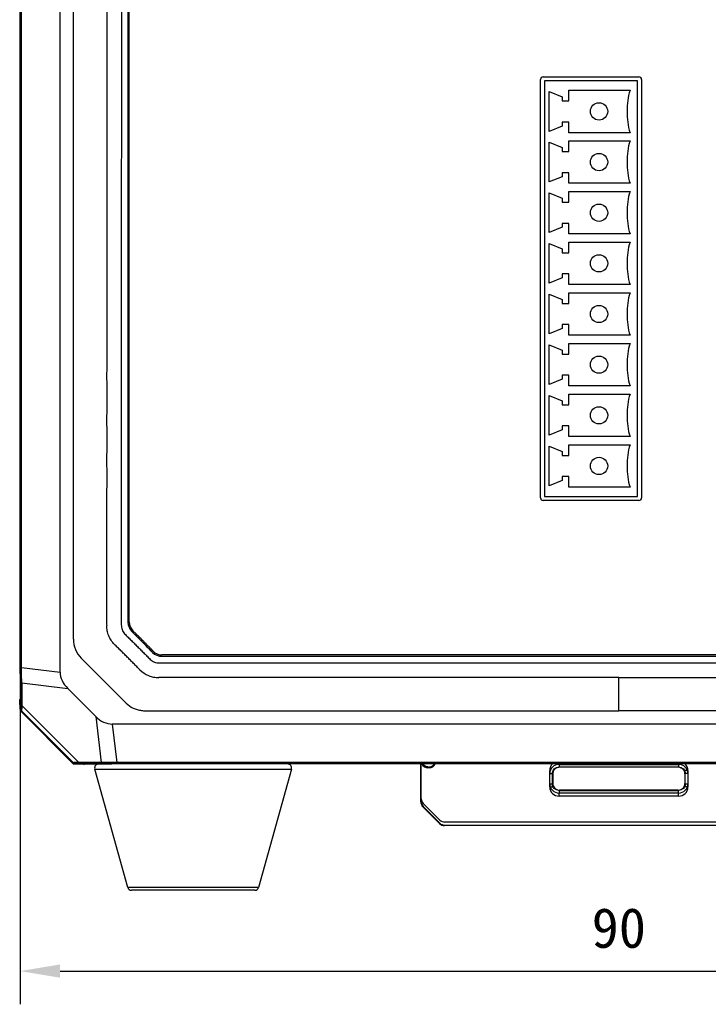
# Model space of a CAD drawing. Header units: millimetres. Extents: x 14 to 391, y 479 to 657.
# Tile 2 of 10: x 118 to 169, y 509 to 583. Entities that reach past the tile are written whole.
import ezdxf

# ---------------------------------------------------------------- set-up
doc = ezdxf.new("R2010")
doc.units = ezdxf.units.MM
doc.header["$LTSCALE"] = 32.67
doc.header["$PDMODE"] = 3
doc.header["$PDSIZE"] = 8
doc.layers.get('0').update_dxf_attribs({"linetype": 'CONTINUOUS'})
doc.layers.get('Defpoints').update_dxf_attribs({"linetype": 'CONTINUOUS'})
doc.layers.add('00_COMPONENTS', color=7, linetype='CONTINUOUS')
doc.layers.add('51__DRAFT_DIMS', color=7, linetype='CONTINUOUS')
doc.styles.get("Standard").update_dxf_attribs({"font": 'simfang.ttf'})
doc.dimstyles.new('DIMSTYLE_1', dxfattribs={"dimtxt": 3, "dimasz": 3, "dimexe": 2.5, "dimexo": 0.5, "dimgap": 0.75, "dimtad": 1, "dimdsep": 46, "dimtxsty": 'STANDARD', "dimblk": '_FILLED', "dimblk1": '_FILLED', "dimblk2": '_FILLED', "dimcen": 0.09, "dimclrt": 3, "dimazin": 2, "dimtp": 0.3, "dimtm": 0.3, "dimtfac": 1, "dimtofl": 0, "dimtmove": 0, "dimatfit": 3, "dimldrblk": '_FILLED', "dimfxl": 1, "dimtolj": 1, "dimarcsym": 0})

# ---------------------------------------------------------------- blocks, each defined once
blk = doc.blocks.new('_FILLED')
at = {"color": 0, "linetype": 'ByBlock'}
blk.add_solid([(0, 0), (-1, 0.167), (-1, -0.167)], dxfattribs=at)
blk = doc.blocks.new('*D1')
at = {"layer": '51__DRAFT_DIMS', "color": 0, "lineweight": -2}
for p, q in [((117.59, 532.8), (117.59, 508.615)), ((207.59, 532.8), (207.59, 508.615)), ((120.59, 511.115), (204.59, 511.115))]:
    blk.add_line(p, q, dxfattribs=at)
at = {"layer": 'Defpoints', "color": 0}
for p in [(117.59, 533.3), (207.59, 533.3), (207.59, 511.115)]:
    blk.add_point(p, dxfattribs=at)
at = {"layer": '51__DRAFT_DIMS', "color": 0, "linetype": 'ByBlock', "lineweight": -2, "xscale": 3, "yscale": 3, "zscale": 3}
for p, rotation in [((117.59, 511.115), 180.0000020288), ((207.59, 511.115), 2.0287999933e-06)]:
    blk.add_blockref('_FILLED', p, dxfattribs=dict(at, rotation=rotation))
at = {"layer": '51__DRAFT_DIMS', "color": 3, "insert": (162.59, 515.865), "char_height": 3, "attachment_point": 2, "rotation": 0, "line_spacing_factor": 0.9}
blk.add_mtext('\\A1;\\A1;{\\C256;90}', dxfattribs=at)

msp = doc.modelspace()

# ---------------------------------------------------------------- linework, layer by layer
at = {"layer": '00_COMPONENTS', "color": 0}
for p, q in [((117.595, 533.71), (117.595, 649.677)), ((120.59, 533.609), (120.59, 649.778)), ((117.632, 533.96), (117.632, 649.427)), ((117.696, 533.96), (117.696, 649.427)), ((125.69, 646.038), (125.69, 537.354)), ((125.79, 537.354), (125.79, 646.042)), ((121.588, 536.072), (121.591, 591.692)), ((156.703, 546.707), (156.703, 578.177)), ((156.903, 578.377), (164.103, 578.377)), ((157.003, 578.077), (157.003, 546.807)), ((164.003, 578.077), (157.003, 578.077)), ((164.003, 546.807), (164.003, 578.077)), ((164.303, 578.177), (164.303, 546.707)), ((157.343, 574.277), (157.343, 577.277)), ((157.343, 577.277), (158.343, 576.877)), ((158.843, 576.577), (158.843, 577.377)), ((158.843, 577.377), (163.443, 577.377)), ((158.343, 576.877), (158.343, 576.577)), ((158.343, 576.577), (158.843, 576.577)), ((158.343, 574.977), (158.343, 574.677)), ((158.843, 574.977), (158.343, 574.977)), ((158.843, 574.177), (158.843, 574.977)), ((158.343, 574.677), (157.343, 574.277)), ((163.443, 574.177), (158.843, 574.177)), ((157.343, 570.467), (157.343, 573.467)), ((157.343, 573.467), (158.343, 573.067)), ((158.843, 572.767), (158.843, 573.567)), ((158.843, 573.567), (163.443, 573.567)), ((158.343, 573.067), (158.343, 572.767)), ((158.343, 572.767), (158.843, 572.767)), ((158.343, 571.167), (158.343, 570.867)), ((158.843, 571.167), (158.343, 571.167)), ((158.843, 570.367), (158.843, 571.167)), ((158.343, 570.867), (157.343, 570.467)), ((163.443, 570.367), (158.843, 570.367)), ((157.343, 566.657), (157.343, 569.657)), ((157.343, 569.657), (158.343, 569.257)), ((158.843, 568.957), (158.843, 569.757)), ((158.843, 569.757), (163.443, 569.757)), ((158.343, 569.257), (158.343, 568.957)), ((158.343, 568.957), (158.843, 568.957)), ((158.343, 567.357), (158.343, 567.057)), ((158.843, 567.357), (158.343, 567.357)), ((158.843, 566.557), (158.843, 567.357)), ((158.343, 567.057), (157.343, 566.657)), ((163.443, 566.557), (158.843, 566.557)), ((157.343, 562.847), (157.343, 565.847)), ((157.343, 565.847), (158.343, 565.447)), ((158.843, 565.147), (158.843, 565.947)), ((158.843, 565.947), (163.443, 565.947)), ((158.343, 565.447), (158.343, 565.147)), ((158.343, 565.147), (158.843, 565.147)), ((158.343, 563.247), (157.343, 562.847)), ((158.343, 563.547), (158.343, 563.247)), ((158.843, 563.547), (158.343, 563.547)), ((158.843, 562.747), (158.843, 563.547)), ((163.443, 562.747), (158.843, 562.747)), ((158.843, 561.337), (158.843, 562.137)), ((158.843, 562.137), (163.443, 562.137)), ((157.343, 559.037), (157.343, 562.037)), ((157.343, 562.037), (158.343, 561.637)), ((158.343, 561.637), (158.343, 561.337)), ((158.343, 561.337), (158.843, 561.337)), ((158.343, 559.437), (157.343, 559.037)), ((158.343, 559.737), (158.343, 559.437)), ((158.843, 559.737), (158.343, 559.737)), ((158.843, 558.937), (158.843, 559.737)), ((163.443, 558.937), (158.843, 558.937)), ((157.343, 555.227), (157.343, 558.227)), ((157.343, 558.227), (158.343, 557.827)), ((158.343, 557.827), (158.343, 557.527)), ((158.843, 557.527), (158.843, 558.327)), ((158.843, 558.327), (163.443, 558.327)), ((158.343, 557.527), (158.843, 557.527)), ((158.343, 555.627), (157.343, 555.227)), ((158.343, 555.927), (158.343, 555.627)), ((158.843, 555.927), (158.343, 555.927)), ((158.843, 555.127), (158.843, 555.927)), ((163.443, 555.127), (158.843, 555.127)), ((157.343, 551.417), (157.343, 554.417)), ((157.343, 554.417), (158.343, 554.017)), ((158.343, 554.017), (158.343, 553.717)), ((158.843, 553.717), (158.843, 554.517)), ((158.843, 554.517), (163.443, 554.517)), ((158.343, 553.717), (158.843, 553.717)), ((158.343, 551.817), (157.343, 551.417)), ((158.343, 552.117), (158.343, 551.817)), ((158.843, 552.117), (158.343, 552.117)), ((158.843, 551.317), (158.843, 552.117)), ((163.443, 551.317), (158.843, 551.317)), ((157.343, 547.607), (157.343, 550.607)), ((157.343, 550.607), (158.343, 550.207)), ((158.843, 549.907), (158.843, 550.707)), ((158.843, 550.707), (163.443, 550.707)), ((158.343, 550.207), (158.343, 549.907)), ((158.343, 549.907), (158.843, 549.907)), ((158.343, 548.307), (158.343, 548.007)), ((158.843, 548.307), (158.343, 548.307)), ((158.843, 547.507), (158.843, 548.307)), ((158.343, 548.007), (157.343, 547.607)), ((163.443, 547.507), (158.843, 547.507)), ((157.003, 546.807), (164.003, 546.807)), ((164.103, 546.507), (156.903, 546.507)), ((126.033, 536.596), (126.254, 536.377)), ((126.302, 536.47), (126.054, 536.717)), ((127.578, 535.184), (127.544, 535.22)), ((196.93, 534.894), (128.24, 534.894)), ((128.246, 534.794), (196.93, 534.794)), ((122.174, 534.657), (125.554, 531.276)), ((117.59, 533.473), (117.59, 533.71)), ((117.594, 533.591), (117.625, 533.369)), ((117.595, 533.473), (117.595, 531.551)), ((117.632, 533.96), (117.696, 533.96)), ((117.696, 533.96), (120.59, 533.609)), ((117.631, 532.89), (117.631, 531.2)), ((117.706, 532.784), (117.706, 531.094)), ((117.706, 532.784), (121.161, 532.364)), ((162.59, 530.693), (162.59, 533.194)), ((123.261, 530.265), (121.161, 532.364)), ((117.575, 530.804), (117.55, 531.478)), ((117.592, 531.478), (117.55, 531.478)), ((117.595, 531.556), (117.595, 531.56)), ((117.706, 531.094), (121.99, 526.81)), ((117.616, 530.844), (117.575, 530.804)), ((117.59, 530.694), (117.607, 530.676)), ((117.68, 530.697), (117.636, 530.654)), ((117.636, 530.654), (121.55, 526.74)), ((117.68, 530.697), (121.593, 526.784)), ((128.005, 530.692), (162.59, 530.693)), ((197.174, 530.692), (162.59, 530.693)), ((123.261, 530.265), (123.68, 526.81)), ((124.505, 529.694), (124.856, 526.8)), ((200.674, 529.694), (124.505, 529.694)), ((121.55, 526.74), (121.593, 526.784)), ((121.572, 526.711), (121.59, 526.694)), ((121.74, 526.72), (121.7, 526.679)), ((122.374, 526.654), (121.7, 526.679)), ((123.68, 526.81), (121.99, 526.81)), ((123.786, 526.735), (122.097, 526.735)), ((122.374, 526.654), (122.374, 526.695)), ((122.424, 526.699), (122.44, 526.699)), ((122.44, 526.699), (122.457, 526.699)), ((122.452, 526.699), (124.369, 526.699)), ((122.452, 526.699), (122.457, 526.699)), ((124.487, 526.698), (124.265, 526.729)), ((124.606, 526.694), (124.369, 526.694)), ((200.573, 526.699), (124.606, 526.699)), ((124.856, 526.735), (124.856, 526.8)), ((200.323, 526.8), (124.856, 526.8)), ((200.323, 526.735), (124.856, 526.735)), ((147.708, 523.833), (147.708, 526.699)), ((147.74, 523.846), (147.74, 526.699)), ((158.094, 526.665), (158.094, 526.465)), ((158.094, 526.665), (167.088, 526.665)), ((167.088, 526.665), (167.088, 526.465)), ((125.666, 517.413), (123.194, 526.313)), ((123.194, 526.313), (137.983, 526.313)), ((137.983, 526.313), (135.511, 517.413)), ((148.24, 526.409), (148.284, 526.463)), ((148.339, 526.409), (148.24, 526.409)), ((148.339, 526.409), (148.284, 526.463)), ((157.394, 524.972), (157.394, 526.198)), ((157.394, 525.965), (157.594, 525.965)), ((157.594, 524.972), (157.594, 525.965)), ((157.619, 525.941), (157.619, 525.229)), ((158.094, 526.465), (167.088, 526.465)), ((167.063, 526.44), (158.119, 526.44)), ((167.563, 525.941), (167.563, 525.229)), ((167.587, 524.972), (167.587, 526.198)), ((167.787, 526.198), (167.587, 526.198)), ((167.787, 525.965), (167.587, 525.965)), ((167.787, 526.198), (167.787, 524.972)), ((157.394, 525.205), (157.594, 525.205)), ((167.587, 525.205), (167.787, 525.205)), ((157.394, 524.972), (157.594, 524.972)), ((158.094, 524.705), (158.119, 524.729)), ((158.094, 524.705), (158.094, 524.505)), ((158.094, 524.705), (167.088, 524.705)), ((167.088, 524.505), (158.094, 524.505)), ((158.094, 524.272), (158.094, 524.472)), ((167.063, 524.729), (158.119, 524.729)), ((167.063, 524.729), (167.088, 524.705)), ((167.088, 524.505), (167.088, 524.705)), ((167.088, 524.272), (167.088, 524.472)), ((167.787, 524.972), (167.587, 524.972)), ((147.708, 524.066), (147.74, 524.079)), ((147.74, 523.846), (147.708, 523.833)), ((149.143, 522.469), (147.886, 523.725)), ((167.088, 524.272), (158.094, 524.272)), ((147.886, 523.492), (147.855, 523.479)), ((149.121, 522.214), (147.855, 523.479)), ((147.886, 523.492), (149.143, 522.236)), ((149.143, 522.236), (149.121, 522.214)), ((175.683, 522.322), (149.497, 522.322)), ((149.497, 522.089), (149.497, 522.058)), ((149.497, 522.089), (175.683, 522.089)), ((175.683, 522.058), (149.497, 522.058)), ((135.511, 517.413), (125.666, 517.413)), ((135.222, 517.194), (125.956, 517.194))]:
    msp.add_line(p, q, dxfattribs=at)
for points in [[(117.595, 531.551), (117.595, 531.531), (117.595, 531.523), (117.595, 531.516), (117.595, 531.511), (117.594, 531.507), (117.594, 531.505)], [(122.399, 526.698), (122.399, 526.698), (122.4, 526.698), (122.402, 526.698), (122.406, 526.698), (122.411, 526.698), (122.417, 526.699), (122.424, 526.699)]]:
    msp.add_lwpolyline(points, dxfattribs=at)
for centre in [(161.103, 575.777), (161.103, 571.967), (161.103, 568.157), (161.103, 564.347), (161.103, 560.537), (161.103, 556.727), (161.103, 552.917), (161.103, 549.107)]:
    msp.add_circle(centre, 0.65, dxfattribs=at)
for centre, radius, start, end in [((156.903, 578.177), 0.2, 90, 180), ((164.103, 578.177), 0.2, 0, 90), ((156.903, 546.707), 0.2, 180, 270), ((164.103, 546.707), 0.2, 270, 360), ((126.69, 537.354), 1, 180, 225.08682), ((126.69, 537.354), 0.9, 180, 225.03515), ((146.796, 557.526), 29.482, 225.0945, 225.22979), ((142.174, 549.706), 20.686, 224.85524, 224.96948), ((128.246, 535.794), 1, 224.98064, 270), ((128.24, 535.794), 0.9, 222.65114, 270), ((110.369, 533.711), 7.226, 359.34772, 359.82559), ((111.665, 533.697), 5.929, 358.98087, 359.34398), ((110.907, 533.431), 6.688, 1.00757, 1.3726), ((109.173, 533.716), 8.421, 359.81695, 359.96071), ((112.643, 533.46), 4.952, 0.35182, 1.02225), ((113.759, 533.468), 3.836, 0.06994, 0.33464), ((91.807, 533.949), 25.824, 358.71275, 0.0248), ((92.255, 532.812), 25.376, 0.17489, 1.25638), ((43.504, 534.17), 74.192, 359.33899, 359.83767), ((25.803, 530.51), 91.931, 1.41719, 1.74819), ((117.796, 530.803), 0.221, 200.58035, 208.12965), ((117.794, 530.802), 0.218, 208.1473, 213.67113), ((117.785, 530.813), 0.218, 217.41027, 226.78324), ((121.709, 526.889), 0.218, 223.21676, 232.58973), ((121.698, 526.898), 0.218, 236.32887, 241.85282), ((121.699, 526.9), 0.221, 241.87036, 249.40069), ((122.452, 524.339), 2.361, 89.98213, 90.36102), ((123.483, 526.394), 0.3, 90, 195.52411), ((121.408, 434.965), 91.873, 88.25171, 88.58292), ((123.709, 501.361), 25.374, 88.74356, 89.82515), ((125.121, 445.067), 81.733, 90.18534, 90.63801), ((124.858, 499.775), 26.961, 90.00286, 91.2596), ((124.588, 521.018), 5.68, 90.83258, 91.01896), ((124.606, 519.663), 7.035, 90.17113, 90.81703), ((124.613, 518.114), 8.585, 90.04616, 90.18752), ((137.694, 526.394), 0.3, 344.47589, 90), ((158.094, 526.198), 0.7, 134.22487, 180.00864), ((158.094, 525.965), 0.7, 89.99654, 180.00346), ((167.088, 525.965), 0.7, 359.99654, 90.00346), ((167.088, 526.198), 0.7, 359.99135, 45.77523), ((158.118, 525.941), 0.5, 176.17367, 180.00264), ((158.094, 525.205), 0.7, 180.00034, 269.99966), ((167.088, 525.205), 0.7, 270.00033, 359.99967), ((167.08, 525.229), 0.483, 353.76863, 359.98428), ((158.094, 524.972), 0.7, 179.99655, 270.00345), ((167.088, 524.972), 0.7, 269.99655, 0.00345), ((149.497, 522.59), 0.532, 225, 270), ((149.497, 522.823), 0.501, 225, 270), ((149.497, 522.59), 0.501, 225, 270), ((125.956, 517.494), 0.3, 195.52411, 270), ((135.222, 517.494), 0.3, 270, 344.47589)]:
    msp.add_arc(centre, radius, start, end, dxfattribs=at)
for centre, major_axis, ratio, start_param, end_param in [((123.418, 533.438), (2.818, -0.342), 0.704519, -3.056327, -2.409293), ((124.334, 532.522), (0.342, -2.818), 0.704519, -0.732299, -0.085265), ((148.24, 526.909), (0.354, 0.354), 0.999695, -3.492586, -2.356347), ((148.338, 526.909), (-0.354, 0.354), 0.999695, -3.926839, -2.790599), ((148.208, 523.833), (0.462, 0.191), 0.999822, 2.748957, 3.534229), ((148.24, 524.079), (0.462, 0.191), 0.999822, 2.748957, 3.534229), ((148.24, 523.846), (0.462, 0.191), 0.999822, 2.748957, 3.534229)]:
    msp.add_ellipse(centre, major_axis=major_axis, ratio=ratio, start_param=start_param, end_param=end_param, dxfattribs=at)
for points, knots in [([(128.004, 649.094), (127.883, 649.091), (127.636, 649.043), (127.387, 648.859), (127.217, 648.686), (127.047, 648.513), (126.833, 648.297), (126.577, 648.038), (126.319, 647.78), (126.061, 647.523), (125.801, 647.268), (125.584, 647.055), (125.417, 646.879), (125.305, 646.733), (125.228, 646.566), (125.19, 646.386), (125.187, 646.203), (125.189, 646.021), (125.188, 645.839), (125.188, 645.596), (125.188, 645.17), (125.188, 644.563), (125.188, 643.834), (125.188, 643.106), (125.188, 642.377), (125.188, 641.405), (125.188, 640.19), (125.188, 638.733), (125.188, 637.275), (125.188, 635.332), (125.188, 632.902), (125.189, 629.987), (125.189, 627.072), (125.189, 624.157), (125.189, 620.27), (125.189, 615.411), (125.19, 609.581), (125.19, 603.751), (125.19, 597.92), (125.19, 590.147), (125.19, 582.373), (125.19, 574.599), (125.189, 568.769), (125.189, 563.91), (125.188, 560.023), (125.188, 557.108), (125.187, 554.193), (125.186, 551.278), (125.186, 548.848), (125.185, 546.905), (125.185, 545.447), (125.184, 543.99), (125.184, 542.532), (125.184, 541.317), (125.183, 540.346), (125.183, 539.617), (125.183, 538.888), (125.182, 538.159), (125.183, 537.552), (125.182, 537.126), (125.213, 536.884), (125.295, 536.653), (125.452, 536.461), (125.628, 536.293), (125.803, 536.124), (126.015, 535.908), (126.274, 535.652), (126.532, 535.394), (126.788, 535.135), (127.046, 534.876), (127.296, 534.614), (127.53, 534.412), (127.759, 534.322), (128, 534.282), (128.305, 534.295), (128.669, 534.291), (129.033, 534.292), (129.398, 534.292), (129.762, 534.292), (130.248, 534.292), (130.855, 534.292), (131.827, 534.292), (133.042, 534.292), (134.499, 534.292), (136.443, 534.292), (138.872, 534.292), (141.787, 534.293), (144.702, 534.293), (147.618, 534.293), (150.533, 534.293), (153.448, 534.294), (157.335, 534.294), (162.193, 534.294), (168.024, 534.294), (173.854, 534.294), (178.713, 534.293), (182.6, 534.292), (185.515, 534.291), (187.944, 534.29), (189.888, 534.29), (191.345, 534.289), (192.803, 534.288), (194.017, 534.287), (194.989, 534.287), (195.718, 534.286), (196.447, 534.289), (196.933, 534.281), (197.175, 534.294)], [0, 0, 0, 0, 0.00195, 0.003899, 0.004877, 0.005854, 0.007806, 0.00976, 0.011713, 0.013666, 0.015619, 0.017571, 0.018552, 0.019529, 0.020507, 0.021486, 0.022463, 0.023441, 0.024417, 0.025393, 0.027347, 0.031253, 0.035159, 0.039065, 0.042972, 0.046878, 0.05469, 0.062503, 0.070315, 0.078127, 0.093752, 0.109377, 0.125002, 0.140627, 0.156251, 0.187501, 0.218751, 0.25, 0.28125, 0.3125, 0.374999, 0.406248, 0.437498, 0.468748, 0.484373, 0.499997, 0.515622, 0.531247, 0.546872, 0.554684, 0.562497, 0.570309, 0.578121, 0.585934, 0.58984, 0.593746, 0.597652, 0.601559, 0.605465, 0.607419, 0.6084, 0.609373, 0.611329, 0.612305, 0.613281, 0.615235, 0.617188, 0.619141, 0.621094, 0.623047, 0.625, 0.626954, 0.627929, 0.628911, 0.630864, 0.632817, 0.63477, 0.636723, 0.638676, 0.640629, 0.644535, 0.648442, 0.656254, 0.664067, 0.671879, 0.687504, 0.703129, 0.718753, 0.734378, 0.750003, 0.765628, 0.781253, 0.812502, 0.843752, 0.875002, 0.906251, 0.921876, 0.937501, 0.953126, 0.960938, 0.96875, 0.976563, 0.984375, 0.988281, 0.992188, 0.996094, 1, 1, 1, 1]), ([(197.175, 534.294), (197.236, 534.297), (197.358, 534.305), (197.532, 534.362), (197.694, 534.449), (197.83, 534.572), (197.958, 534.701), (198.129, 534.873), (198.343, 535.089), (198.601, 535.347), (198.858, 535.605), (199.117, 535.861), (199.376, 536.117), (199.593, 536.33), (199.761, 536.506), (199.875, 536.65), (199.945, 536.819), (199.99, 536.997), (199.991, 537.18), (199.992, 537.362), (199.991, 537.544), (199.991, 537.787), (199.991, 538.212), (199.991, 538.82), (199.991, 539.548), (199.991, 540.277), (199.991, 541.006), (199.991, 541.978), (199.991, 543.193), (199.991, 544.65), (199.991, 546.108), (199.991, 548.051), (199.991, 550.481), (199.991, 553.396), (199.991, 556.312), (199.99, 559.227), (199.99, 563.114), (199.99, 567.973), (199.99, 573.803), (199.989, 579.634), (199.989, 585.465), (199.989, 593.239), (199.989, 601.013), (199.99, 608.787), (199.99, 614.618), (199.991, 619.477), (199.991, 623.364), (199.992, 626.279), (199.992, 629.195), (199.993, 632.11), (199.994, 634.539), (199.994, 636.483), (199.995, 637.941), (199.995, 639.398), (199.995, 640.856), (199.996, 642.071), (199.996, 643.042), (199.996, 643.771), (199.997, 644.5), (199.996, 645.229), (199.999, 645.775), (199.995, 646.14), (199.99, 646.322), (199.969, 646.504), (199.903, 646.675), (199.808, 646.833), (199.68, 646.963), (199.552, 647.092), (199.379, 647.263), (199.164, 647.478), (198.906, 647.735), (198.648, 647.992), (198.391, 648.251), (198.136, 648.511), (197.922, 648.726), (197.746, 648.894), (197.545, 649.031), (197.303, 649.097), (197.061, 649.094), (196.818, 649.096), (196.514, 649.095), (196.15, 649.095), (195.785, 649.095), (195.421, 649.095), (194.935, 649.095), (194.327, 649.095), (193.356, 649.095), (192.141, 649.095), (190.683, 649.095), (188.74, 649.094), (186.31, 649.094), (183.395, 649.094), (180.48, 649.094), (177.564, 649.094), (174.649, 649.094), (171.734, 649.093), (167.847, 649.093), (162.988, 649.093), (157.157, 649.093), (151.326, 649.093), (146.468, 649.094), (142.58, 649.094), (139.665, 649.094), (136.75, 649.094), (134.32, 649.095), (132.377, 649.095), (131.162, 649.095), (130.19, 649.095), (129.462, 649.095), (128.854, 649.094), (128.368, 649.096), (128.125, 649.097), (128.004, 649.094)], [0, 0, 0, 0, 0.000976, 0.001951, 0.002927, 0.003903, 0.00488, 0.005856, 0.007809, 0.009763, 0.011716, 0.013669, 0.015622, 0.017575, 0.018552, 0.019528, 0.020505, 0.02148, 0.022457, 0.023434, 0.02441, 0.025387, 0.02734, 0.031246, 0.035153, 0.039059, 0.042965, 0.046872, 0.054684, 0.062497, 0.07031, 0.078122, 0.093747, 0.109373, 0.124998, 0.140623, 0.156248, 0.187499, 0.218749, 0.25, 0.281251, 0.312501, 0.375002, 0.406253, 0.437503, 0.468754, 0.484379, 0.500004, 0.515629, 0.531255, 0.54688, 0.554693, 0.562505, 0.570318, 0.57813, 0.585943, 0.589849, 0.593756, 0.597662, 0.601568, 0.605475, 0.606451, 0.607428, 0.608404, 0.60938, 0.610356, 0.611332, 0.612308, 0.613285, 0.615238, 0.617191, 0.619144, 0.621098, 0.623051, 0.625004, 0.625981, 0.626957, 0.6289, 0.629877, 0.630853, 0.632806, 0.63476, 0.636713, 0.638666, 0.640619, 0.644525, 0.648432, 0.656244, 0.664057, 0.67187, 0.687495, 0.70312, 0.718745, 0.734371, 0.749996, 0.765621, 0.781246, 0.812497, 0.843747, 0.874998, 0.906248, 0.921874, 0.937499, 0.953124, 0.968749, 0.976562, 0.984375, 0.988281, 0.992187, 0.996094, 0.998047, 1, 1, 1, 1]), ([(124.09, 591.692), (124.09, 591.123), (124.094, 590.27), (124.094, 589.133), (124.096, 588.28), (124.099, 587.427), (124.092, 586.575), (124.088, 585.722), (124.097, 584.869), (124.101, 584.016), (124.098, 583.163), (124.1, 582.31), (124.097, 581.457), (124.088, 580.604), (124.094, 579.752), (124.101, 578.899), (124.097, 578.046), (124.1, 577.193), (124.096, 576.34), (124.087, 575.487), (124.1, 574.35), (124.096, 573.213), (124.1, 572.076), (124.085, 570.938), (124.1, 569.801), (124.095, 568.664), (124.099, 567.811), (124.087, 566.958), (124.092, 566.105), (124.097, 565.252), (124.095, 564.4), (124.096, 563.547), (124.085, 562.694), (124.097, 561.841), (124.092, 560.988), (124.097, 560.135), (124.084, 559.282), (124.094, 558.429), (124.092, 557.577), (124.095, 556.724), (124.082, 555.871), (124.093, 555.018), (124.09, 554.165), (124.093, 553.312), (124.082, 552.601), (124.088, 552.033), (124.091, 551.606), (124.089, 551.18), (124.089, 550.753), (124.09, 550.327), (124.085, 549.901), (124.081, 549.474), (124.087, 549.048), (124.089, 548.621), (124.086, 548.053), (124.09, 547.484), (124.081, 546.916), (124.08, 546.489), (124.087, 546.063), (124.086, 545.636), (124.085, 545.21), (124.088, 544.641), (124.074, 544.073), (124.084, 543.504), (124.085, 543.078), (124.083, 542.651), (124.086, 542.083), (124.071, 541.514), (124.085, 540.945), (124.081, 540.377), (124.085, 539.808), (124.071, 539.24), (124.079, 538.813), (124.079, 538.387), (124.074, 537.96), (124.072, 537.534), (124.079, 537.249), (124.09, 537.108)], [0, 0, 0, 0, 0.03125, 0.046875, 0.0625, 0.078125, 0.09375, 0.109375, 0.125, 0.140625, 0.15625, 0.171875, 0.1875, 0.203125, 0.21875, 0.234375, 0.25, 0.265625, 0.28125, 0.296875, 0.3125, 0.34375, 0.359375, 0.375, 0.40625, 0.421875, 0.4375, 0.453125, 0.46875, 0.484375, 0.5, 0.515625, 0.53125, 0.546875, 0.5625, 0.578125, 0.59375, 0.609375, 0.625, 0.640625, 0.65625, 0.671875, 0.6875, 0.703125, 0.718749, 0.726562, 0.734374, 0.742187, 0.75, 0.757812, 0.765625, 0.773437, 0.781249, 0.789062, 0.796875, 0.8125, 0.820312, 0.828124, 0.835937, 0.843749, 0.851562, 0.859375, 0.874999, 0.882812, 0.890624, 0.898437, 0.906249, 0.921874, 0.929687, 0.937499, 0.953124, 0.960937, 0.968749, 0.976562, 0.984374, 0.992188, 1, 1, 1, 1]), ([(163.443, 577.377), (163.347, 577.115), (163.244, 576.582), (163.193, 575.777), (163.244, 574.972), (163.347, 574.438), (163.443, 574.177)], [0, 0, 0, 0, 0.245208, 0.499976, 0.754744, 1, 1, 1, 1]), ([(163.443, 573.567), (163.347, 573.305), (163.244, 572.772), (163.193, 571.967), (163.244, 571.162), (163.347, 570.628), (163.443, 570.367)], [0, 0, 0, 0, 0.245208, 0.499976, 0.754744, 1, 1, 1, 1]), ([(163.443, 569.757), (163.347, 569.495), (163.244, 568.962), (163.193, 568.157), (163.244, 567.352), (163.347, 566.818), (163.443, 566.557)], [0, 0, 0, 0, 0.245208, 0.499976, 0.754744, 1, 1, 1, 1]), ([(163.443, 565.947), (163.347, 565.685), (163.244, 565.152), (163.193, 564.347), (163.244, 563.542), (163.347, 563.008), (163.443, 562.747)], [0, 0, 0, 0, 0.245208, 0.499976, 0.754744, 1, 1, 1, 1]), ([(163.443, 562.137), (163.347, 561.875), (163.244, 561.342), (163.193, 560.537), (163.244, 559.732), (163.347, 559.198), (163.443, 558.937)], [0, 0, 0, 0, 0.245208, 0.499976, 0.754744, 1, 1, 1, 1]), ([(163.443, 558.327), (163.347, 558.065), (163.244, 557.532), (163.193, 556.727), (163.244, 555.922), (163.347, 555.388), (163.443, 555.127)], [0, 0, 0, 0, 0.245208, 0.499976, 0.754744, 1, 1, 1, 1]), ([(163.443, 554.517), (163.347, 554.255), (163.244, 553.722), (163.193, 552.917), (163.244, 552.112), (163.347, 551.578), (163.443, 551.317)], [0, 0, 0, 0, 0.245208, 0.499976, 0.754744, 1, 1, 1, 1]), ([(163.443, 550.707), (163.347, 550.445), (163.244, 549.912), (163.193, 549.107), (163.244, 548.302), (163.347, 547.768), (163.443, 547.507)], [0, 0, 0, 0, 0.245208, 0.499976, 0.754744, 1, 1, 1, 1]), ([(124.676, 535.691), (124.588, 535.788), (124.417, 535.987), (124.226, 536.334), (124.122, 536.716), (124.099, 536.977), (124.089, 537.108)], [0, 0, 0, 0, 0.250088, 0.499995, 0.750039, 1, 1, 1, 1]), ([(126.254, 536.377), (126.574, 536.06), (126.907, 535.728), (127.236, 535.392), (127.249, 535.379)], [0, 0, 0, 0, 0.960414, 1, 1, 1, 1]), ([(127.356, 535.414), (127.338, 535.432), (127.256, 535.514), (127.122, 535.651), (126.952, 535.822), (126.798, 535.976), (126.658, 536.116), (126.531, 536.243), (126.414, 536.359), (126.339, 536.433), (126.303, 536.469), (126.302, 536.47)], [0, 0, 0, 0, 0.051358, 0.229681, 0.39016, 0.535267, 0.667163, 0.787782, 0.897814, 0.997467, 1, 1, 1, 1]), ([(121.588, 536.072), (121.586, 535.812), (121.693, 535.287), (121.989, 534.841), (122.174, 534.657)], [0, 0, 0, 0, 0.499988, 1, 1, 1, 1]), ([(126.591, 533.777), (126.506, 533.851), (126.346, 534.012), (126.111, 534.255), (125.872, 534.495), (125.635, 534.735), (125.395, 534.974), (125.155, 535.213), (124.914, 535.451), (124.752, 535.608), (124.676, 535.691)], [0, 0, 0, 0, 0.124972, 0.250023, 0.374995, 0.499998, 0.625002, 0.749992, 0.875009, 1, 1, 1, 1]), ([(127.544, 535.22), (127.534, 535.232), (127.474, 535.297), (127.409, 535.361), (127.356, 535.414)], [0, 0, 0, 0, 0.179638, 1, 1, 1, 1]), ([(117.691, 533.315), (117.682, 533.318), (117.656, 533.328), (117.628, 533.35), (117.625, 533.369)], [0, 0, 0, 0, 0.334238, 1, 1, 1, 1]), ([(126.59, 533.777), (126.787, 533.606), (127.107, 533.366), (127.612, 533.215), (127.873, 533.199), (128.004, 533.193)], [0, 0, 0, 0, 0.499468, 0.749431, 1, 1, 1, 1]), ([(117.706, 532.784), (117.685, 532.795), (117.65, 532.825), (117.632, 532.869), (117.631, 532.89)], [0, 0, 0, 0, 0.52862, 1, 1, 1, 1]), ([(162.59, 533.197), (161.149, 533.196), (158.266, 533.194), (153.943, 533.198), (149.62, 533.2), (145.297, 533.202), (141.694, 533.203), (138.812, 533.202), (136.65, 533.201), (134.489, 533.199), (132.687, 533.197), (131.246, 533.194), (130.165, 533.193), (129.085, 533.193), (128.364, 533.178), (128.004, 533.193)], [0, 0, 0, 0, 0.125, 0.25, 0.375, 0.5, 0.625, 0.6875, 0.75, 0.8125, 0.875, 0.90625, 0.937499, 0.968751, 1, 1, 1, 1]), ([(162.59, 533.194), (162.95, 533.194), (163.67, 533.198), (164.751, 533.197), (165.832, 533.198), (166.913, 533.194), (167.994, 533.197), (169.435, 533.197), (171.236, 533.196), (173.398, 533.195), (175.559, 533.198), (177.361, 533.191), (178.802, 533.199), (179.703, 533.192), (180.423, 533.193), (181.144, 533.191), (181.864, 533.2), (182.585, 533.192), (183.125, 533.191), (183.666, 533.191), (184.206, 533.189), (184.746, 533.195), (185.287, 533.194), (185.827, 533.188), (186.368, 533.19), (186.908, 533.187), (187.448, 533.191), (187.989, 533.193), (188.529, 533.185), (189.07, 533.188), (189.61, 533.185), (190.15, 533.189), (190.691, 533.188), (191.231, 533.183), (191.772, 533.185), (192.312, 533.183), (192.852, 533.186), (193.393, 533.181), (194.113, 533.182), (194.834, 533.18), (195.554, 533.18), (196.095, 533.179), (196.635, 533.178), (196.996, 533.18), (197.175, 533.193)], [0, 0, 0, 0, 0.03125, 0.0625, 0.09375, 0.125, 0.15625, 0.1875, 0.25, 0.3125, 0.375, 0.4375, 0.46875, 0.5, 0.515625, 0.53125, 0.5625, 0.578125, 0.59375, 0.609375, 0.625, 0.640625, 0.65625, 0.671875, 0.6875, 0.703125, 0.71875, 0.734375, 0.75, 0.765625, 0.78125, 0.796875, 0.8125, 0.828125, 0.84375, 0.859375, 0.875, 0.890625, 0.90625, 0.9375, 0.953125, 0.96875, 0.984375, 1, 1, 1, 1]), ([(117.595, 531.556), (117.595, 531.539), (117.594, 531.513), (117.595, 531.487), (117.592, 531.479)], [0, 0, 0, 0, 0.686918, 1, 1, 1, 1]), ([(117.592, 531.479), (117.592, 531.479), (117.592, 531.479), (117.592, 531.478), (117.592, 531.478)], [0, 0, 0, 0, 0.642882, 1, 1, 1, 1]), ([(117.631, 531.2), (117.631, 531.153), (117.63, 531.069), (117.628, 530.97), (117.625, 530.909), (117.623, 530.877), (117.62, 530.857), (117.618, 530.846), (117.616, 530.844)], [0, 0, 0, 0, 0.396604, 0.707951, 0.824746, 0.913673, 0.97276, 1, 1, 1, 1]), ([(117.706, 531.094), (117.685, 531.106), (117.65, 531.135), (117.632, 531.179), (117.631, 531.2)], [0, 0, 0, 0, 0.528625, 1, 1, 1, 1]), ([(117.706, 531.094), (117.705, 531.041), (117.702, 530.947), (117.697, 530.838), (117.692, 530.769), (117.689, 530.734), (117.685, 530.712), (117.683, 530.699), (117.68, 530.697)], [0, 0, 0, 0, 0.397901, 0.708544, 0.825203, 0.913627, 0.972156, 1, 1, 1, 1]), ([(125.554, 531.276), (125.708, 531.123), (125.977, 530.929), (126.382, 530.769), (126.704, 530.71), (127.029, 530.69), (127.463, 530.688), (127.789, 530.696), (128.005, 530.692)], [0, 0, 0, 0, 0.249673, 0.374824, 0.499777, 0.625058, 0.750026, 1, 1, 1, 1]), ([(121.99, 526.81), (121.938, 526.808), (121.843, 526.806), (121.734, 526.801), (121.666, 526.796), (121.63, 526.793), (121.608, 526.789), (121.596, 526.787), (121.593, 526.784)], [0, 0, 0, 0, 0.397901, 0.708544, 0.825203, 0.913627, 0.972156, 1, 1, 1, 1]), ([(122.097, 526.735), (122.049, 526.735), (121.965, 526.734), (121.866, 526.732), (121.805, 526.729), (121.773, 526.727), (121.754, 526.724), (121.742, 526.722), (121.74, 526.72)], [0, 0, 0, 0, 0.396604, 0.707951, 0.824746, 0.913673, 0.97276, 1, 1, 1, 1]), ([(122.097, 526.735), (122.076, 526.736), (122.031, 526.753), (122.002, 526.789), (121.99, 526.81)], [0, 0, 0, 0, 0.471375, 1, 1, 1, 1]), ([(122.374, 526.695), (122.375, 526.697), (122.383, 526.697), (122.392, 526.699), (122.413, 526.699), (122.428, 526.699), (122.437, 526.699)], [0, 0, 0, 0, 0.071209, 0.264518, 0.576386, 1, 1, 1, 1]), ([(123.786, 526.735), (123.765, 526.736), (123.721, 526.753), (123.691, 526.789), (123.68, 526.81)], [0, 0, 0, 0, 0.47138, 1, 1, 1, 1]), ([(124.211, 526.795), (124.214, 526.786), (124.224, 526.76), (124.246, 526.732), (124.265, 526.729)], [0, 0, 0, 0, 0.332959, 1, 1, 1, 1]), ([(124.369, 526.699), (124.377, 526.699), (124.417, 526.699), (124.456, 526.698), (124.487, 526.698)], [0, 0, 0, 0, 0.218468, 1, 1, 1, 1]), ([(148.287, 526.463), (148.204, 526.465), (148.037, 526.508), (147.913, 526.628), (147.87, 526.698)], [0, 0, 0, 0, 0.499994, 1, 1, 1, 1]), ([(148.287, 526.463), (148.37, 526.463), (148.539, 526.507), (148.665, 526.628), (148.709, 526.698)], [0, 0, 0, 0, 0.500081, 1, 1, 1, 1]), ([(157.594, 525.965), (157.594, 526.093), (157.701, 526.358), (157.967, 526.465), (158.094, 526.465)], [0, 0, 0, 0, 0.499977, 1, 1, 1, 1]), ([(157.88, 526.38), (157.807, 526.34), (157.679, 526.222), (157.625, 526.057), (157.62, 525.974)], [0, 0, 0, 0, 0.499881, 1, 1, 1, 1]), ([(167.088, 526.465), (167.215, 526.465), (167.481, 526.358), (167.588, 526.093), (167.587, 525.965)], [0, 0, 0, 0, 0.499977, 1, 1, 1, 1]), ([(158.094, 524.705), (157.967, 524.705), (157.701, 524.811), (157.594, 525.077), (157.594, 525.205)], [0, 0, 0, 0, 0.499977, 1, 1, 1, 1]), ([(157.619, 525.229), (157.619, 525.168), (157.642, 525.046), (157.707, 524.94), (157.747, 524.894)], [0, 0, 0, 0, 0.500141, 1, 1, 1, 1]), ([(167.587, 525.205), (167.588, 525.077), (167.481, 524.811), (167.215, 524.705), (167.088, 524.705)], [0, 0, 0, 0, 0.499977, 1, 1, 1, 1]), ([(167.313, 524.796), (167.38, 524.835), (167.498, 524.946), (167.552, 525.099), (167.56, 525.177)], [0, 0, 0, 0, 0.499208, 1, 1, 1, 1])]:
    msp.add_open_spline(points, degree=3, knots=knots, dxfattribs=at)
for points in [[(127.249, 535.379), (127.336, 535.291), (127.423, 535.203), (127.509, 535.116)], [(117.55, 531.478), (117.549, 531.513), (117.567, 531.551), (117.595, 531.572)], [(117.575, 530.804), (117.575, 530.777), (117.58, 530.75), (117.589, 530.725)], [(117.68, 530.697), (117.642, 530.735), (117.618, 530.791), (117.616, 530.844)], [(121.74, 526.72), (121.687, 526.722), (121.631, 526.746), (121.593, 526.784)], [(121.7, 526.679), (121.673, 526.679), (121.646, 526.684), (121.621, 526.693)], [(122.374, 526.654), (122.409, 526.653), (122.447, 526.671), (122.468, 526.699)], [(158.119, 526.44), (158.037, 526.44), (157.952, 526.419), (157.88, 526.38)], [(167.288, 526.387), (167.219, 526.422), (167.14, 526.44), (167.063, 526.44)], [(167.492, 526.198), (167.444, 526.278), (167.371, 526.345), (167.288, 526.387)], [(167.563, 525.941), (167.563, 526.03), (167.537, 526.122), (167.492, 526.198)], [(157.747, 524.894), (157.782, 524.856), (157.824, 524.822), (157.869, 524.796)], [(157.869, 524.796), (157.944, 524.754), (158.032, 524.729), (158.119, 524.729)], [(167.063, 524.729), (167.149, 524.729), (167.238, 524.754), (167.313, 524.796)]]:
    msp.add_open_spline(points, degree=3, dxfattribs=at)

# ---------------------------------------------------------------- dimensions: what is measured, and where the dimension line sits
at = {"layer": '51__DRAFT_DIMS', "color": 0}
dim = msp.add_linear_dim(base=(207.59, 511.115), p1=(117.59, 533.3), p2=(207.59, 533.3), angle=0, text='\\A1;{\\C256;<>}', dimstyle='DIMSTYLE_1', override={"dimtxsty": 'STANDARD'}, dxfattribs=at)
dim.commit()
dim.dimension.update_dxf_attribs({"geometry": '*D1', "text_midpoint": (162.59, 511.115), "dimtype": 160})

doc.saveas('drawing.dxf')
